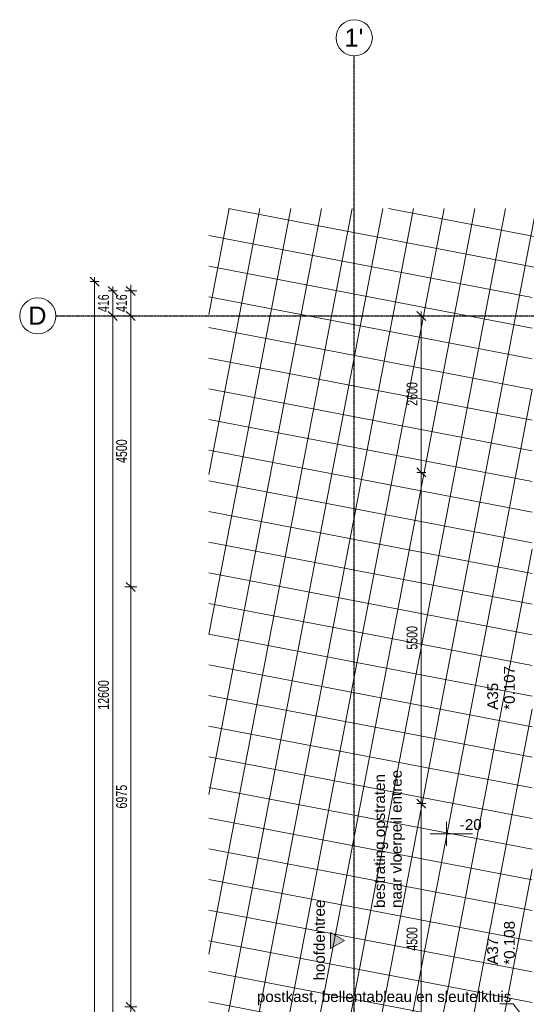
# Model space of a CAD drawing. Header units: millimetres. Extents: x -80560 to 110805, y -11020 to 52719.
# Tile 21 of 152: x 29345 to 37749, y 36368 to 52719. Entities that reach past the tile are written whole.
import ezdxf

# ---------------------------------------------------------------- set-up
doc = ezdxf.new("R2010")
doc.units = ezdxf.units.MM
doc.linetypes.add('CENTER2', pattern=[20, 8, -4, 4, -4])
for name, color, linetype, lineweight in [('A-ANNO-DIMS', 211, 'Continuous', 9), ('A-ANNO-DIMS-100', 211, 'Continuous', 9), ('A-ANNO-IDEN', 131, 'Continuous', 9), ('A-ANNO-NOTE', 131, 'Continuous', 18), ('A-FLOR-PATT', 8, 'Continuous', 18), ('A-GLAZ-IDEN', 152, 'Continuous', 18), ('G-ANNO-DIMS', 111, 'Continuous', 9), ('G-ANNO-TEXT', 231, 'Continuous', 9), ('S-GRID', 1, 'Continuous', 9), ('S-GRID-IDEN', 1, 'Continuous', 9)]:
    doc.layers.add(name, color=color, linetype=linetype, lineweight=lineweight)
doc.styles.add('Arial', font='arial.ttf', dxfattribs={"height": 180})
doc.styles.add('Arial_5', font='arial.ttf', dxfattribs={"height": 300})
doc.styles.add('Arial_6', font='arial.ttf', dxfattribs={"width": 0.7, "height": 180})
doc.dimstyles.new('n3o_1_8', dxfattribs={"dimscale": 304.8, "dimtxt": 183.646692, "dimasz": 0.492126, "dimexe": 0.246063, "dimexo": 0.0625, "dimgap": 0.032808, "dimtad": 1, "dimdec": 0, "dimdsep": 46, "dimtxsty": 'Arial_6', "dimblk1": 'OBLIQUE', "dimblk2": 'OBLIQUE', "dimsah": 1, "dimcen": 0.09, "dimdle": 0.246063, "dimazin": 0, "dimtfac": 1, "dimtdec": 4, "dimtix": 1, "dimtmove": 0, "dimatfit": 3, "dimfxl": 0.246063, "dimfxlon": 1, "dimtvp": 1, "dimtolj": 1, "dimtzin": 0, "dimarcsym": 2})
doc.dimstyles.new('n3o_1_8_0_decimalen', dxfattribs={"dimscale": 304.8, "dimtxt": 183.646692, "dimasz": 0.492126, "dimexe": 0.328084, "dimexo": 0.0625, "dimgap": 0.032808, "dimtad": 1, "dimdec": 0, "dimdsep": 46, "dimtxsty": 'Arial_6', "dimblk1": 'OBLIQUE', "dimblk2": 'OBLIQUE', "dimsah": 1, "dimcen": 0.09, "dimdle": 0.328084, "dimazin": 0, "dimtfac": 1, "dimtdec": 4, "dimtix": 1, "dimtmove": 0, "dimatfit": 3, "dimfxl": 0.328084, "dimfxlon": 1, "dimtvp": 1, "dimtolj": 1, "dimtzin": 0, "dimarcsym": 2})
doc.dimstyles.new('n3o_1_8_3', dxfattribs={"dimscale": 304.8, "dimtxt": 183.646692, "dimasz": 0.492126, "dimexe": 0.246063, "dimexo": 0.0625, "dimgap": 0.032808, "dimtad": 1, "dimdec": 0, "dimdsep": 46, "dimtxsty": 'Arial_6', "dimblk1": 'OBLIQUE', "dimblk2": 'OBLIQUE', "dimsah": 1, "dimcen": 0.09, "dimdle": 0.246063, "dimazin": 0, "dimtfac": 1, "dimtdec": 4, "dimtix": 1, "dimtmove": 0, "dimatfit": 3, "dimfxl": 0.246063, "dimfxlon": 1, "dimtvp": 1, "dimtolj": 1, "dimtzin": 0, "dimarcsym": 2})

# ---------------------------------------------------------------- blocks, each defined once
blk = doc.blocks.new('Leonardo College_EHA_1489_R18_CF_situatie_2020_rvt-1-DO_00 begane grond')
at = {"layer": 'A-FLOR-PATT', "lineweight": 9}
h = blk.add_hatch(dxfattribs=at)
h.set_pattern_fill('FP_25', color=43, style=0, pattern_type=2)
h.set_pattern_definition([(169.149, (24084.14, 38525.2), (-94.128, -491.06), []), (259.149, (24084.14, 38525.2), (491.06, -94.128), [])])
h.paths.add_polyline_path([(14152, 9821), (14152, 34634), (13184, 34634), (13184, 34771), (12952, 34771), (12952, 48157), (13184, 48157), (13184, 48216), (18550, 48216), (18550, 48157), (19450, 48157), (19450, 48216), (19700, 48216), (19700, 48157), (20600, 48157), (20600, 48216), (21650, 48216), (21650, 48157), (22550, 48157), (22550, 48216), (23000, 48216), (23000, 48157), (24100, 48157), (24100, 48216), (26625, 48216), (26625, 48202), (26650, 48201), (26650, 48157), (28000, 48157), (28000, 48202), (28025, 48202), (28025, 48216), (29775, 48216), (29775, 48202), (29800, 48201), (29800, 48157), (29805, 48157), (29805, 48201), (29825, 48201), (29825, 48166), (31125, 48166), (31125, 48201), (31145, 48201), (31145, 48157), (31150, 48157), (31150, 48202), (31175, 48202), (31175, 48216), (32800, 48216), (32800, 48157), (33631, 48157), (33631, 49581), (7590, 49581), (7590, 9821), (12289, 9821)], flags=0)
h.paths.add_polyline_path([(10632, 32055), (10632, 32075), (10622, 32075), (10622, 32055), (10282, 32055), (10282, 32075), (10272, 32075), (10272, 32055), (9932, 32055), (9932, 32075), (9922, 32075), (9922, 32055), (9582, 32055), (9582, 32075), (9572, 32075), (9572, 32055), (9232, 32055), (9232, 32075), (9222, 32075), (9222, 32055), (8882, 32055), (8882, 32075), (8877, 32075), (8877, 32655), (10977, 32655), (10977, 32075), (10972, 32075), (10972, 32055)], flags=0)
h.paths.add_polyline_path([(67960, 48157), (67960, 49581), (48811, 49581), (48807, 48216), (49300, 48216), (49300, 48157), (51100, 48157), (51100, 48216), (54550, 48216), (54550, 48157), (57250, 48157), (57250, 48216), (60400, 48216), (60400, 48157), (62200, 48157), (62200, 48216), (64450, 48216), (64450, 48157), (67499, 48157)], flags=0)
h.paths.add_polyline_path([(27719, 48166), (27719, 48211), (27991, 48211), (27991, 48166), (27854, 48166)], flags=0)
h.paths.add_polyline_path([(27266, 48166), (26659, 48166), (26659, 48211), (27711, 48211), (27711, 48166), (27560, 48166)], flags=0)
h.paths.add_polyline_path([(31120, 48171), (29829, 48171), (29829, 48201), (31120, 48201)], flags=0)
blk = doc.blocks.new('Grid - r_3_0mm-316018-DO_00 begane grond')
at = {"layer": 'S-GRID-IDEN'}
blk.add_circle((0, 0), 3, dxfattribs=at)
blk = doc.blocks.new('DIMBLOCK1-DO_00 begane grond')
at = {"layer": 'A-ANNO-DIMS-100'}
for p, q in [((30888, 48216), (30813, 48291)), ((30888, 48291), (30888, 47800)), ((30963, 48216), (30813, 48216)), ((30888, 48216), (30963, 48141)), ((30888, 48216), (30963, 48216)), ((30888, 47800), (30813, 47875)), ((30963, 47800), (30813, 47800)), ((30888, 47800), (30963, 47725)), ((30888, 47800), (30963, 47800))]:
    blk.add_line(p, q, dxfattribs=at)
at = {"layer": 'A-ANNO-DIMS-100', "color": 0, "insert": (30645, 47864), "char_height": 180, "width": 345.82, "attachment_point": 1, "rotation": 90, "line_spacing_factor": 0.941778, "style": 'Arial_6'}
blk.add_mtext('416', dxfattribs=at)
blk = doc.blocks.new('_Oblique')
at = {"color": 0, "linetype": 'ByBlock', "lineweight": -2}
blk.add_line((-0.5, -0.5), (0.5, 0.5), dxfattribs=at)
blk = doc.blocks.new('DIMBLOCK2-DO_00 begane grond')
at = {"layer": 'A-ANNO-DIMS-100'}
for p, q in [((30888, 47800), (30813, 47875)), ((30963, 47800), (30813, 47800)), ((30888, 47800), (30888, 35200)), ((30888, 47800), (30963, 47725)), ((30888, 47800), (30963, 47800)), ((30888, 35200), (30813, 35275)), ((30963, 35200), (30813, 35200)), ((30888, 35200), (30963, 35125)), ((30888, 35200), (30963, 35200))]:
    blk.add_line(p, q, dxfattribs=at)
at = {"layer": 'A-ANNO-DIMS-100', "color": 0, "insert": (30645, 41260), "char_height": 180, "width": 576.37, "attachment_point": 1, "rotation": 90, "line_spacing_factor": 0.941778, "style": 'Arial_6'}
blk.add_mtext('12600', dxfattribs=at)
blk = doc.blocks.new('00_n3o_sym_entreepijltje - hoofdentree_1_8mm-3669454-DO_00 begane grond')
at = {"layer": 'A-ANNO-NOTE', "lineweight": 9}
blk.add_hatch(color=256, dxfattribs=at).paths.add_polyline_path([(-1.32, -2.32), (0, 0), (1.31, -2.32)], flags=0)
at = {"layer": 'A-ANNO-NOTE'}
for p, q in [((0, 0), (-1.32, -2.32)), ((1.31, -2.32), (0, 0)), ((-1.32, -2.32), (1.31, -2.32))]:
    blk.add_line(p, q, dxfattribs=at)
blk = doc.blocks.new('DIMBLOCK60-DO_00 begane grond')
at = {"layer": 'A-ANNO-DIMS-100'}
for p, q in [((30588, 48371), (30513, 48446)), ((30588, 48446), (30588, 9354)), ((30663, 48371), (30513, 48371)), ((30588, 48371), (30663, 48296)), ((30588, 48371), (30663, 48371)), ((30588, 9429), (30513, 9504)), ((30663, 9429), (30513, 9429)), ((30588, 9429), (30663, 9354)), ((30588, 9429), (30663, 9429))]:
    blk.add_line(p, q, dxfattribs=at)
at = {"layer": 'A-ANNO-DIMS-100', "color": 0, "insert": (30345, 28660), "char_height": 180, "width": 576.37, "attachment_point": 1, "rotation": 90, "line_spacing_factor": 0.941778, "style": 'Arial_6'}
blk.add_mtext('38942', dxfattribs=at)
blk = doc.blocks.new('Spot Elevations - default-305554-DO_00 begane grond')
at = {"layer": 'G-ANNO-DIMS'}
for p, q in [((0, 2), (0, -2)), ((4.28, 0), (-2.72, 0))]:
    blk.add_line(p, q, dxfattribs=at)
blk = doc.blocks.new('DIMBLOCK584-DO_00 begane grond')
at = {"layer": 'A-ANNO-DIMS-100'}
for p, q in [((31288, 36325), (31088, 36325)), ((31188, 36325), (31113, 36400)), ((31188, 35200), (31188, 36325)), ((31188, 36325), (31263, 36250)), ((31188, 36325), (31288, 36325)), ((31088, 35200), (31288, 35200)), ((31188, 35200), (31088, 35200)), ((31188, 35200), (31113, 35275)), ((31188, 35200), (31263, 35125))]:
    blk.add_line(p, q, dxfattribs=at)
at = {"layer": 'A-ANNO-DIMS-100', "color": 0, "insert": (30945, 35570), "char_height": 180, "width": 461.09, "attachment_point": 1, "rotation": 90, "line_spacing_factor": 0.941778, "style": 'Arial_6'}
blk.add_mtext('1125', dxfattribs=at)
blk = doc.blocks.new('DIMBLOCK585-DO_00 begane grond')
at = {"layer": 'A-ANNO-DIMS-100'}
for p, q in [((31188, 43300), (31113, 43375)), ((31288, 43300), (31088, 43300)), ((31188, 36325), (31188, 43300)), ((31188, 43300), (31263, 43225)), ((31188, 43300), (31288, 43300)), ((31288, 36325), (31088, 36325)), ((31188, 36325), (31113, 36400)), ((31188, 36325), (31263, 36250)), ((31188, 36325), (31288, 36325))]:
    blk.add_line(p, q, dxfattribs=at)
at = {"layer": 'A-ANNO-DIMS-100', "color": 0, "insert": (30945, 39620), "char_height": 180, "width": 461.09, "attachment_point": 1, "rotation": 90, "line_spacing_factor": 0.941778, "style": 'Arial_6'}
blk.add_mtext('6975', dxfattribs=at)
blk = doc.blocks.new('DIMBLOCK586-DO_00 begane grond')
at = {"layer": 'A-ANNO-DIMS-100'}
for p, q in [((31088, 47800), (31288, 47800)), ((31188, 47800), (31088, 47800)), ((31188, 47800), (31113, 47875)), ((31188, 43300), (31188, 47800)), ((31188, 47800), (31263, 47725)), ((31188, 43300), (31113, 43375)), ((31288, 43300), (31088, 43300)), ((31188, 43300), (31263, 43225)), ((31188, 43300), (31288, 43300))]:
    blk.add_line(p, q, dxfattribs=at)
at = {"layer": 'A-ANNO-DIMS-100', "color": 0, "insert": (30945, 45358), "char_height": 180, "width": 461.09, "attachment_point": 1, "rotation": 90, "line_spacing_factor": 0.941778, "style": 'Arial_6'}
blk.add_mtext('4500', dxfattribs=at)
blk = doc.blocks.new('DIMBLOCK587-DO_00 begane grond')
at = {"layer": 'A-ANNO-DIMS-100'}
for p, q in [((31188, 48216), (31113, 48291)), ((31188, 47800), (31188, 48316)), ((31288, 48216), (31088, 48216)), ((31188, 48216), (31263, 48141)), ((31188, 48216), (31288, 48216)), ((31088, 47800), (31288, 47800)), ((31188, 47800), (31088, 47800)), ((31188, 47800), (31113, 47875)), ((31188, 47800), (31263, 47725))]:
    blk.add_line(p, q, dxfattribs=at)
at = {"layer": 'A-ANNO-DIMS-100', "color": 0, "insert": (30945, 47864), "char_height": 180, "width": 345.82, "attachment_point": 1, "rotation": 90, "line_spacing_factor": 0.941778, "style": 'Arial_6'}
blk.add_mtext('416', dxfattribs=at)
blk = doc.blocks.new('DIMBLOCK613-DO_00 begane grond')
at = {"layer": 'A-ANNO-DIMS-100'}
for p, q in [((36007, 47800), (35932, 47875)), ((36082, 47800), (35932, 47800)), ((36007, 47875), (36007, 45200)), ((36007, 47800), (36082, 47725)), ((36007, 47800), (36082, 47800)), ((36007, 45200), (35932, 45275)), ((36082, 45200), (35932, 45200)), ((36007, 45200), (36082, 45125)), ((36007, 45200), (36082, 45200))]:
    blk.add_line(p, q, dxfattribs=at)
at = {"layer": 'A-ANNO-DIMS-100', "color": 0, "insert": (35763, 46308), "char_height": 180, "width": 461.09, "attachment_point": 1, "rotation": 90, "line_spacing_factor": 0.941778, "style": 'Arial_6'}
blk.add_mtext('2600', dxfattribs=at)
blk = doc.blocks.new('DIMBLOCK614-DO_00 begane grond')
at = {"layer": 'A-ANNO-DIMS-100'}
for p, q in [((36007, 45200), (35932, 45275)), ((36082, 45200), (35932, 45200)), ((36007, 45200), (36007, 39700)), ((36007, 45200), (36082, 45125)), ((36007, 45200), (36082, 45200)), ((36007, 39700), (35932, 39775)), ((36082, 39700), (35932, 39700)), ((36007, 39700), (36082, 39625)), ((36007, 39700), (36082, 39700))]:
    blk.add_line(p, q, dxfattribs=at)
at = {"layer": 'A-ANNO-DIMS-100', "color": 0, "insert": (35763, 42258), "char_height": 180, "width": 461.09, "attachment_point": 1, "rotation": 90, "line_spacing_factor": 0.941778, "style": 'Arial_6'}
blk.add_mtext('5500', dxfattribs=at)
blk = doc.blocks.new('DIMBLOCK615-DO_00 begane grond')
at = {"layer": 'A-ANNO-DIMS-100'}
for p, q in [((36007, 39700), (35932, 39775)), ((36082, 39700), (35932, 39700)), ((36007, 39700), (36007, 35200)), ((36007, 39700), (36082, 39625)), ((36007, 39700), (36082, 39700)), ((36007, 35200), (35932, 35275)), ((36082, 35200), (35932, 35200)), ((36007, 35200), (36082, 35125)), ((36007, 35200), (36082, 35200))]:
    blk.add_line(p, q, dxfattribs=at)
at = {"layer": 'A-ANNO-DIMS-100', "color": 0, "insert": (35763, 37258), "char_height": 180, "width": 461.09, "attachment_point": 1, "rotation": 90, "line_spacing_factor": 0.941778, "style": 'Arial_6'}
blk.add_mtext('4500', dxfattribs=at)

msp = doc.modelspace()

# ---------------------------------------------------------------- linework, layer by layer
at = {"layer": 'A-ANNO-IDEN'}
for p, q in [((37531.3, 36377), (37307.8, 36377)), ((37917.3, 35875), (37531.3, 36377))]:
    msp.add_line(p, q, dxfattribs=at)
at = {"layer": 'S-GRID', "linetype": 'CENTER2', "lineweight": 25}
for p, q in [((34894.8, 4383.3), (34894.8, 52119.1)), ((29945.3, 47800), (110204.9, 47800))]:
    msp.add_line(p, q, dxfattribs=at)

# ---------------------------------------------------------------- block references
at = {"color": 250, "lineweight": 5}
msp.add_blockref('Leonardo College_EHA_1489_R18_CF_situatie_2020_rvt-1-DO_00 begane grond', (24894.8, 0), dxfattribs=at)
at = {"layer": 'A-ANNO-NOTE', "xscale": 100, "yscale": 100, "zscale": 100, "rotation": 269.9999999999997}
msp.add_blockref('00_n3o_sym_entreepijltje - hoofdentree_1_8mm-3669454-DO_00 begane grond', (34734.7, 37426.9), dxfattribs=at)
at = {"layer": 'G-ANNO-DIMS', "xscale": 99.99999999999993, "yscale": 99.99999999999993, "zscale": 99.99999999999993}
msp.add_blockref('Spot Elevations - default-305554-DO_00 begane grond', (36426.4, 39200.6), dxfattribs=at)
at = {"layer": 'S-GRID-IDEN', "xscale": 99.99999999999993, "yscale": 99.99999999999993, "zscale": 99.99999999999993}
msp.add_blockref('Grid - r_3_0mm-316018-DO_00 begane grond', (34894.8, 52419.1), dxfattribs=at)
at = {"layer": 'S-GRID-IDEN', "xscale": 99.99999999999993, "yscale": 99.99999999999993, "zscale": 99.99999999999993, "rotation": 269.9999999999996}
msp.add_blockref('Grid - r_3_0mm-316018-DO_00 begane grond', (29645.3, 47800), dxfattribs=at)

# ---------------------------------------------------------------- texts
at = {"layer": 'A-ANNO-IDEN', "insert": (33279.8, 36586.7), "char_height": 180, "width": 4874.26, "attachment_point": 1, "style": 'Arial'}
msp.add_mtext('postkast, bellentableau en sleutelkluis', dxfattribs=at)
at = {"layer": 'A-ANNO-NOTE', "lineweight": 9, "insert": (34226.4, 36763.1), "char_height": 180, "width": 1579.324, "attachment_point": 1, "rotation": 90, "style": 'Arial'}
msp.add_mtext('hoofdentree', dxfattribs=at)
at = {"layer": 'A-GLAZ-IDEN', "lineweight": 9, "char_height": 180, "attachment_point": 1, "rotation": 90, "style": 'Arial'}
for s, insert, width in [('*0.107', (37378.2, 41258.5), 865.822), ('A35', (37100.4, 41258.5), 537.131), ('*0.108', (37378.2, 37024.8), 865.822), ('A37', (37100.4, 37024.8), 537.131)]:
    msp.add_mtext(s, dxfattribs=dict(at, insert=insert, width=width))
at = {"layer": 'G-ANNO-DIMS', "insert": (36645.6, 39442.7), "char_height": 180, "width": 434.117, "attachment_point": 1, "line_spacing_factor": 0.941778, "style": 'Arial'}
msp.add_mtext('-20', dxfattribs=at)
at = {"layer": 'G-ANNO-TEXT', "color": 7, "char_height": 180, "attachment_point": 1, "rotation": 90, "style": 'Arial'}
for s, insert, width in [('bestrating opstraten ', (35224.1, 37968.4), 2669.619), ('naar vloerpeil entree', (35501.9, 37968.4), 2629.535)]:
    msp.add_mtext(s, dxfattribs=dict(at, insert=insert, width=width))
at = {"layer": 'S-GRID-IDEN', "char_height": 300, "attachment_point": 1, "style": 'Arial_5'}
for s, insert, width in [("1'", (34732.7, 52570.9), 384.81), ('D', (29487.2, 47954.5), 368.776)]:
    msp.add_mtext(s, dxfattribs=dict(at, insert=insert, width=width))

# ---------------------------------------------------------------- dimensions: what is measured, and where the dimension line sits
at = {"layer": 'A-ANNO-DIMS'}
for base, p1, p2, dimstyle, override, picture, middle in [((30588.4, 9429), (30663.4, 48371), (30663.4, 9429), 'n3o_1_8', {"dimpost": '<>', "dimfxl": 38942}, 'DIMBLOCK60-DO_00 begane grond', (30486.4, 28900)), ((30888.4, 47800), (30963.4, 48216), (30963.4, 47800), 'n3o_1_8', {"dimpost": '<>', "dimfxl": 416}, 'DIMBLOCK1-DO_00 begane grond', (30786.5, 48008)), ((31188.4, 48216), (31088.4, 47800), (31288.4, 48216), 'n3o_1_8_0_decimalen', {"dimpost": '<>', "dimfxl": 461.579896}, 'DIMBLOCK587-DO_00 begane grond', (31086.5, 48008)), ((30888.4, 35200), (30963.4, 47800), (30963.4, 35200), 'n3o_1_8', {"dimpost": '<>', "dimfxl": 12600}, 'DIMBLOCK2-DO_00 begane grond', (30786.5, 41500)), ((31188.4, 47800), (31288.4, 43300), (31088.4, 47800), 'n3o_1_8_0_decimalen', {"dimpost": '<>', "dimfxl": 4504.442252}, 'DIMBLOCK586-DO_00 begane grond', (31086.5, 45550)), ((36006.5, 45200), (36081.5, 47800), (36081.5, 45200), 'n3o_1_8_3', {"dimpost": '<>', "dimfxl": 2600}, 'DIMBLOCK613-DO_00 begane grond', (35904.6, 46500)), ((36006.5, 39700), (36081.5, 45200), (36081.5, 39700), 'n3o_1_8_3', {"dimpost": '<>', "dimfxl": 5500}, 'DIMBLOCK614-DO_00 begane grond', (35904.6, 42450)), ((31188.4, 43300), (31288.4, 36325), (31288.4, 43300), 'n3o_1_8_0_decimalen', {"dimpost": '<>', "dimfxl": 6975}, 'DIMBLOCK585-DO_00 begane grond', (31086.5, 39812.5)), ((36006.5, 35200), (36081.5, 39700), (36081.5, 35200), 'n3o_1_8_3', {"dimpost": '<>', "dimfxl": 4500}, 'DIMBLOCK615-DO_00 begane grond', (35904.6, 37450)), ((31188.4, 36325), (31088.4, 35200), (31288.4, 36325), 'n3o_1_8_0_decimalen', {"dimpost": '<>', "dimfxl": 1142.639488}, 'DIMBLOCK584-DO_00 begane grond', (31086.5, 35762.5))]:
    dim = msp.add_linear_dim(base=base, p1=p1, p2=p2, angle=90, dimstyle=dimstyle, override=override, dxfattribs=at)
    dim.commit()
    dim.dimension.update_dxf_attribs({"geometry": picture, "text_midpoint": middle})

doc.saveas('drawing.dxf')
